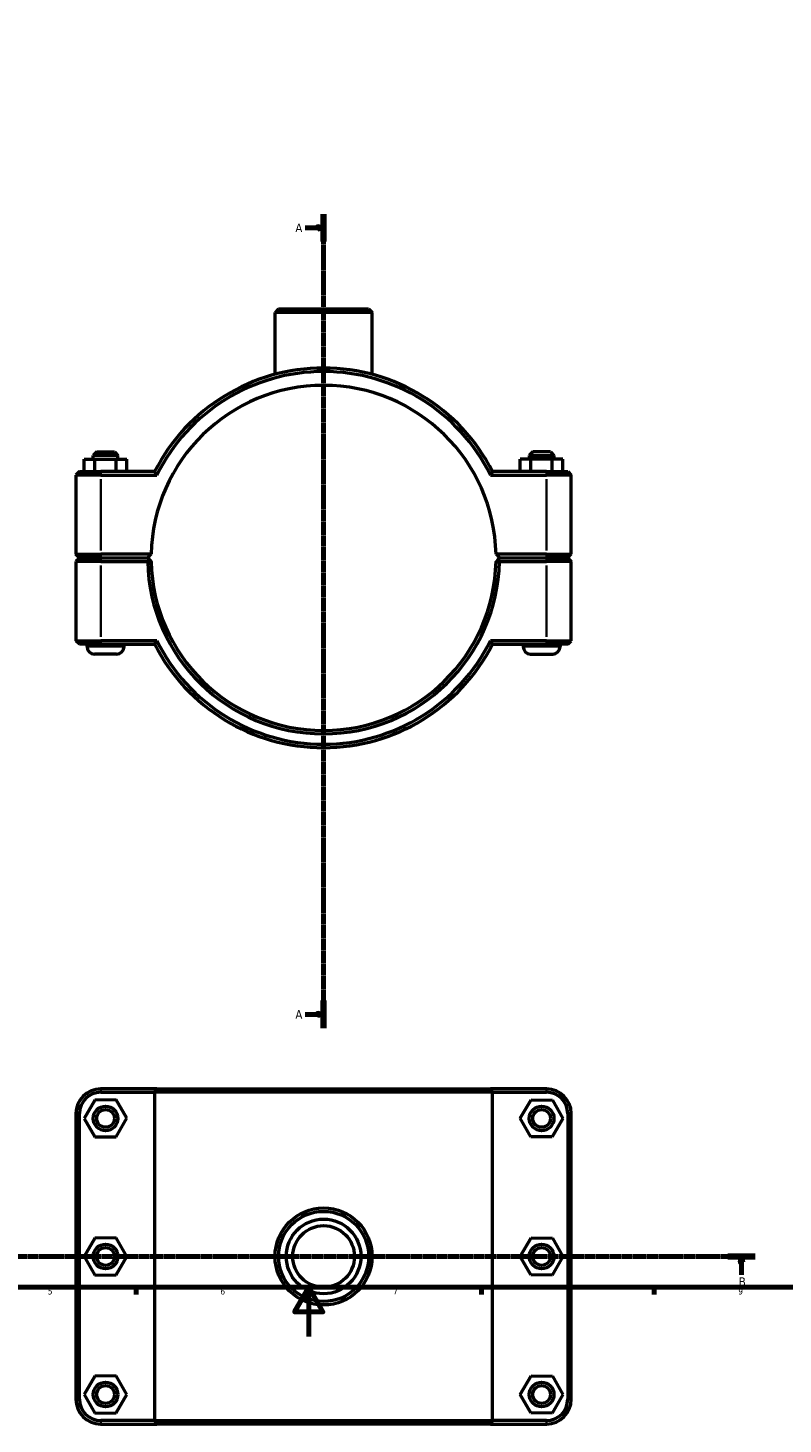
# Model space of a CAD drawing. Header units: millimetres. Extents: x 0 to 1134, y -35 to 1083.
# Tile 2 of 6: x 307 to 613, y -35 to 531. Entities that reach past the tile are written whole.
import ezdxf

# ---------------------------------------------------------------- set-up
doc = ezdxf.new("R2010")
doc.units = ezdxf.units.MM
doc.linetypes.add('CHAIN', pattern=[0.7087, 0.4724, -0.0591, 0.1181, -0.0591])
for name, color, linetype, lineweight in [('Border (ISO)', 7, 'Continuous', 70), ('Section Line (ISO)', 7, 'CHAIN', 70), ('Visible (ISO)', 7, 'Continuous', 50), ('Visible Narrow (ISO)', 7, 'Continuous', 35)]:
    doc.layers.add(name, color=color, linetype=linetype, lineweight=lineweight)
doc.styles.add('Label Text (ISO)', font='tahoma.ttf')
doc.styles.add('Note Text (ISO)', font='tahoma.ttf')

# ---------------------------------------------------------------- blocks, each defined once
blk = doc.blocks.new('Borders Default Border')
at = {"layer": 'Border (ISO)'}
for p, q in [((350.42, 20), (350.42, 17.1)), ((490.58, 20), (490.58, 17.1)), ((560.67, 20), (560.67, 17.1))]:
    blk.add_line(p, q, dxfattribs=at)
at = {"layer": 'Border (ISO)', "flags": 128}
for points in [[(20, 20), (20, 574), (821, 574), (821, 20), (20, 20)], [(420.5, 0), (420.5, 20), (414.73, 10), (426.27, 10), (420.5, 20)]]:
    blk.add_lwpolyline(points, dxfattribs=at)
at = {"layer": 'Border (ISO)', "color": 232, "true_color": 0xca0064, "char_height": 2.5, "attachment_point": 7, "style": 'Note Text (ISO)'}
for s, insert in [('5', (314.64, 17.05)), ('6', (384.66, 17.05)), ('7', (454.77, 17.1)), ('8', (524.81, 17.04)), ('9', (594.88, 17.05))]:
    blk.add_mtext(s, dxfattribs=dict(at, insert=insert))
blk = doc.blocks.new('2dTransSection0')
at = {"layer": 'Section Line (ISO)', "linetype": 'CHAIN'}
blk.add_line((426.53, 455.42), (426.53, 125.11), dxfattribs=at)
at = {"layer": 'Section Line (ISO)', "linetype": 'Continuous', "lineweight": 140}
for p, q in [((426.53, 455.42), (426.53, 444.23)), ((426.53, 136.31), (426.53, 125.11))]:
    blk.add_line(p, q, dxfattribs=at)
at = {"layer": 'Section Line (ISO)', "linetype": 'Continuous'}
for p, q in [((419.03, 449.83), (424.03, 449.83)), ((426.53, 449.83), (424.03, 450.33)), ((424.03, 450.33), (424.03, 449.33)), ((424.03, 449.83), (426.53, 449.83)), ((424.03, 449.33), (426.53, 449.83)), ((419.03, 130.71), (424.03, 130.71)), ((426.53, 130.71), (424.03, 131.21)), ((424.03, 131.21), (424.03, 130.21)), ((424.03, 130.71), (426.53, 130.71)), ((424.03, 130.21), (426.53, 130.71))]:
    blk.add_line(p, q, dxfattribs=at)
at = {"layer": 'Section Line (ISO)', "linetype": 'Continuous', "flags": 128}
for points in [[(424.03, 449.33), (426.53, 449.83), (424.03, 450.33), (424.03, 449.33)], [(424.03, 130.21), (426.53, 130.71), (424.03, 131.21), (424.03, 130.21)]]:
    blk.add_lwpolyline(points, dxfattribs=at)
at = {"layer": 'Section Line (ISO)'}
for points in [[(424.03, 449.33), (426.53, 449.83), (424.03, 450.33), (424.03, 449.33)], [(424.03, 130.21), (426.53, 130.71), (424.03, 131.21), (424.03, 130.21)]]:
    blk.add_solid(points, dxfattribs=at)
at = {"layer": 'Section Line (ISO)', "char_height": 3.5, "attachment_point": 7, "style": 'Label Text (ISO)'}
for insert in [(415.08, 448.08), (415.08, 128.96)]:
    blk.add_mtext('A', dxfattribs=dict(at, insert=insert))
blk = doc.blocks.new('2dTransSection1')
at = {"layer": 'Section Line (ISO)', "linetype": 'CHAIN'}
blk.add_line((601.7, 32.51), (172.45, 32.51), dxfattribs=at)
at = {"layer": 'Section Line (ISO)', "linetype": 'Continuous', "lineweight": 140}
for p, q in [((183.58, 32.51), (172.45, 32.51)), ((601.7, 32.51), (590.58, 32.51))]:
    blk.add_line(p, q, dxfattribs=at)
at = {"layer": 'Section Line (ISO)', "linetype": 'Continuous'}
for p, q in [((178.02, 32.51), (177.52, 30.01)), ((177.52, 30.01), (178.52, 30.01)), ((178.02, 30.01), (178.02, 32.51)), ((178.52, 30.01), (178.02, 32.51)), ((178.02, 25.03), (178.02, 30.01)), ((596.14, 32.51), (595.64, 30.01)), ((595.64, 30.01), (596.64, 30.01)), ((596.14, 30.01), (596.14, 32.51)), ((596.64, 30.01), (596.14, 32.51)), ((596.14, 25.03), (596.14, 30.01))]:
    blk.add_line(p, q, dxfattribs=at)
at = {"layer": 'Section Line (ISO)', "linetype": 'Continuous', "flags": 128}
for points in [[(178.52, 30.01), (178.02, 32.51), (177.52, 30.01), (178.52, 30.01)], [(596.64, 30.01), (596.14, 32.51), (595.64, 30.01), (596.64, 30.01)]]:
    blk.add_lwpolyline(points, dxfattribs=at)
at = {"layer": 'Section Line (ISO)'}
for points in [[(178.52, 30.01), (178.02, 32.51), (177.52, 30.01), (178.52, 30.01)], [(596.64, 30.01), (596.14, 32.51), (595.64, 30.01), (596.64, 30.01)]]:
    blk.add_solid(points, dxfattribs=at)
at = {"layer": 'Section Line (ISO)', "char_height": 3.5, "attachment_point": 7, "style": 'Label Text (ISO)'}
for insert in [(176.95, 20.51), (595.07, 20.51)]:
    blk.add_mtext('B', dxfattribs=dict(at, insert=insert))

msp = doc.modelspace()

# ---------------------------------------------------------------- linework, layer by layer
at = {"layer": 'Visible (ISO)'}
for p, q in [((408.2421, 416.9274), (406.8421, 415.5274)), ((446.2204, 415.5274), (406.8421, 415.5274)), ((406.8421, 390.3675), (406.8421, 415.5274)), ((408.2421, 416.9274), (444.8204, 416.9274)), ((444.8204, 416.9274), (446.2204, 415.5274)), ((446.2204, 390.3675), (446.2204, 415.5274)), ((334.4312, 358.9274), (333.0312, 357.5274)), ((343.0312, 357.5274), (333.0312, 357.5274)), ((333.0312, 355.9274), (333.0312, 357.5274)), ((334.4312, 358.9274), (341.6312, 358.9274)), ((341.6312, 358.9274), (343.0312, 357.5274)), ((343.0312, 355.9274), (343.0312, 357.5274)), ((511.4312, 358.9274), (510.0312, 357.5274)), ((510.0312, 357.5274), (520.0312, 357.5274)), ((510.0312, 357.5274), (510.0312, 355.9274)), ((518.6312, 358.9274), (511.4312, 358.9274)), ((518.6312, 358.9274), (520.0312, 357.5274)), ((520.0312, 357.5274), (520.0312, 355.9274)), ((329.3711, 355.9274), (333.7413, 355.9274)), ((329.3711, 350.9274), (329.3711, 355.9274)), ((333.7413, 355.9274), (342.4015, 355.9274)), ((333.7413, 350.9274), (333.7413, 355.9274)), ((342.4015, 355.9274), (346.6913, 355.9274)), ((342.4015, 350.9274), (342.4015, 355.9274)), ((346.6913, 350.9274), (346.6913, 355.9274)), ((510.661, 355.9274), (506.3711, 355.9274)), ((506.3711, 350.9274), (506.3711, 355.9274)), ((510.661, 350.9274), (510.661, 355.9274)), ((519.3211, 355.9274), (510.661, 355.9274)), ((519.3211, 350.9274), (519.3211, 355.9274)), ((523.6913, 355.9274), (519.3211, 355.9274)), ((523.6913, 350.9274), (523.6913, 355.9274)), ((327.4312, 350.9274), (326.0312, 349.5274)), ((336.0812, 349.5274), (326.0312, 349.5274)), ((326.0312, 349.5274), (326.0312, 317.3774)), ((327.4312, 350.9274), (336.0812, 350.9274)), ((357.9455, 350.9274), (336.0812, 350.9274)), ((336.0812, 349.5274), (358.8083, 349.5274)), ((494.2542, 349.5274), (516.9812, 349.5274)), ((516.9812, 350.9274), (495.1169, 350.9274)), ((516.9812, 350.9274), (525.6312, 350.9274)), ((527.0312, 349.5274), (516.9812, 349.5274)), ((525.6312, 350.9274), (527.0312, 349.5274)), ((527.0312, 317.3774), (527.0312, 349.5274)), ((327.4312, 315.9774), (326.0312, 317.3774)), ((326.0312, 317.3774), (336.0812, 317.3774)), ((356.5462, 317.3774), (336.0812, 317.3774)), ((355.1312, 315.9774), (356.5462, 317.3773)), ((516.9812, 317.3774), (496.5162, 317.3774)), ((496.5162, 317.3773), (497.9312, 315.9774)), ((516.9812, 317.3774), (527.0312, 317.3774)), ((525.6312, 315.9774), (527.0312, 317.3774)), ((327.4312, 315.8774), (326.0312, 314.4774)), ((336.0812, 314.4774), (326.0312, 314.4774)), ((326.0312, 314.4774), (326.0312, 282.3274)), ((336.0812, 315.9774), (327.4312, 315.9774)), ((327.4312, 315.8774), (336.0812, 315.8774)), ((330.5312, 315.8774), (330.5312, 315.9774)), ((336.0812, 315.9774), (355.1312, 315.9774)), ((355.1312, 315.8774), (336.0812, 315.8774)), ((336.0812, 314.4774), (355.1459, 314.4774)), ((345.5312, 315.8774), (345.5312, 315.9774)), ((355.837, 315.1792), (355.1312, 315.8774)), ((497.9312, 315.8774), (497.2255, 315.1792)), ((497.9165, 314.4774), (516.9812, 314.4774)), ((497.9312, 315.9774), (516.9812, 315.9774)), ((516.9812, 315.8774), (497.9312, 315.8774)), ((507.5312, 315.9774), (507.5312, 315.8774)), ((525.6312, 315.9774), (516.9812, 315.9774)), ((516.9812, 315.8774), (525.6312, 315.8774)), ((527.0312, 314.4774), (516.9812, 314.4774)), ((522.5312, 315.9774), (522.5312, 315.8774)), ((525.6312, 315.8774), (527.0312, 314.4774)), ((527.0312, 282.3274), (527.0312, 314.4774)), ((326.0312, 282.3274), (336.0812, 282.3274)), ((327.4312, 280.9274), (326.0312, 282.3274)), ((336.0812, 280.9274), (327.4312, 280.9274)), ((330.5312, 279.9274), (330.5312, 280.9274)), ((358.8083, 282.3274), (336.0812, 282.3274)), ((336.0812, 280.9274), (357.9455, 280.9274)), ((345.5312, 279.9274), (345.5312, 280.9274)), ((516.9812, 282.3274), (494.2542, 282.3274)), ((495.1169, 280.9274), (516.9812, 280.9274)), ((507.5312, 280.9274), (507.5312, 279.9274)), ((516.9812, 282.3274), (527.0312, 282.3274)), ((525.6312, 280.9274), (516.9812, 280.9274)), ((522.5312, 280.9274), (522.5312, 279.9274)), ((525.6312, 280.9274), (527.0312, 282.3274)), ((342.5312, 276.9274), (333.5312, 276.9274)), ((510.5312, 276.9274), (519.5312, 276.9274)), ((358.8083, 100.5103), (336.0812, 100.5103)), ((336.0812, 99.1103), (357.9455, 99.1103)), ((495.1169, 99.1103), (357.9455, 99.1103)), ((357.9455, 99.1103), (357.9455, -34.0897)), ((358.8083, 100.5103), (494.2542, 100.5103)), ((516.9812, 100.5103), (494.2542, 100.5103)), ((495.1169, 99.1103), (516.9812, 99.1103)), ((495.1169, -34.0897), (495.1169, 99.1103)), ((333.661, 95.987), (329.3711, 88.4639)), ((342.3211, 96.0334), (333.661, 95.987)), ((346.6913, 88.5567), (342.3211, 96.0334)), ((506.3711, 88.5567), (510.7413, 96.0334)), ((510.7413, 96.0334), (519.4015, 95.987)), ((519.4015, 95.987), (523.6913, 88.4639)), ((326.0312, 90.4603), (326.0312, -25.4397)), ((327.4312, -25.4397), (327.4312, 90.4603)), ((329.3711, 88.4639), (333.7413, 80.9872)), ((342.4015, 81.0336), (346.6913, 88.5567)), ((510.661, 81.0336), (506.3711, 88.5567)), ((523.6913, 88.4639), (519.3211, 80.9872)), ((525.6312, 90.4603), (525.6312, -25.4397)), ((527.0312, -25.4397), (527.0312, 90.4603)), ((333.7413, 80.9872), (342.4015, 81.0336)), ((519.3211, 80.9872), (510.661, 81.0336)), ((333.661, 39.987), (329.3711, 32.4639)), ((342.3211, 40.0334), (333.661, 39.987)), ((346.6913, 32.5567), (342.3211, 40.0334)), ((506.3711, 32.5567), (510.7413, 40.0334)), ((510.7413, 40.0334), (519.4015, 39.987)), ((519.4015, 39.987), (523.6913, 32.4639)), ((329.3711, 32.4639), (333.7413, 24.9872)), ((342.4015, 25.0336), (346.6913, 32.5567)), ((510.661, 25.0336), (506.3711, 32.5567)), ((523.6913, 32.4639), (519.3211, 24.9872)), ((333.7413, 24.9872), (342.4015, 25.0336)), ((519.3211, 24.9872), (510.661, 25.0336)), ((333.661, -16.013), (329.3711, -23.5361)), ((342.3211, -15.9666), (333.661, -16.013)), ((346.6913, -23.4433), (342.3211, -15.9666)), ((506.3711, -23.4433), (510.7413, -15.9666)), ((510.7413, -15.9666), (519.4015, -16.013)), ((519.4015, -16.013), (523.6913, -23.5361)), ((329.3711, -23.5361), (333.7413, -31.0128)), ((342.4015, -30.9664), (346.6913, -23.4433)), ((510.661, -30.9664), (506.3711, -23.4433)), ((523.6913, -23.5361), (519.3211, -31.0128)), ((333.7413, -31.0128), (342.4015, -30.9664)), ((519.3211, -31.0128), (510.661, -30.9664)), ((357.9455, -34.0897), (336.0812, -34.0897)), ((336.0812, -35.4897), (358.8083, -35.4897)), ((357.9455, -34.0897), (495.1169, -34.0897)), ((494.2542, -35.4897), (358.8083, -35.4897)), ((494.2542, -35.4897), (516.9812, -35.4897)), ((516.9812, -34.0897), (495.1169, -34.0897))]:
    msp.add_line(p, q, dxfattribs=at)
for centre, radius in [((338.0312, 88.5103), 5), ((338.0312, 88.5103), 3.6), ((515.0312, 88.5103), 5), ((515.0312, 88.5103), 3.6), ((426.5312, 32.5103), 19.6892), ((426.5312, 32.5103), 18.2891), ((426.5312, 32.5103), 15.1455), ((426.5312, 32.5103), 12.5), ((338.0312, 32.5103), 5), ((338.0312, 32.5103), 3.6), ((515.0312, 32.5103), 5), ((515.0312, 32.5103), 3.6), ((338.0312, -23.4897), 5), ((338.0312, -23.4897), 3.6), ((515.0312, -23.4897), 5), ((515.0312, -23.4897), 3.6)]:
    msp.add_circle(centre, radius, dxfattribs=at)
for centre, radius, start, end in [((426.5312, 315.9274), 77, 27.035692, 152.964308), ((426.5312, 315.9274), 75.6, 26.3878, 153.6122), ((426.5312, 315.9274), 70, 1.186926, 178.813074), ((426.5312, 315.9274), 70, 178.813074, 178.81314), ((426.5312, 315.9274), 70, 1.18686, 1.186926), ((426.5312, 315.9274), 71.4, 181.16365, 358.83635), ((426.5312, 315.9274), 70, 181.18686, 358.81314), ((333.5312, 279.9274), 3, 180, 270), ((342.5312, 279.9274), 3, 270, 0), ((426.5312, 315.9274), 77, 207.035692, 332.964308), ((426.5312, 315.9274), 75.6, 206.3878, 333.6122), ((510.5312, 279.9274), 3, 180, 270), ((519.5312, 279.9274), 3, 270, 0), ((336.0812, 90.4603), 10.05, 90, 180), ((336.0812, 90.4603), 8.65, 90, 180), ((516.9812, 90.4603), 10.05, 0, 90), ((516.9812, 90.4603), 8.65, 0, 90), ((336.0812, -25.4397), 10.05, 180, 270), ((336.0812, -25.4397), 8.65, 180, 270), ((516.9812, -25.4397), 10.05, 270, 0), ((516.9812, -25.4397), 8.65, 270, 0)]:
    msp.add_arc(centre, radius, start, end, dxfattribs=at)
for points, degree in [([(358.8083, 349.5274), (358.5191, 349.9935), (358.2316, 350.4603), (357.9455, 350.9274)], 3), ([(494.2542, 349.5274), (494.5433, 349.9935), (494.8309, 350.4603), (495.1169, 350.9274)], 3), ([(355.1459, 314.4774), (355.4915, 314.83), (355.837, 315.1792)], 2), ([(497.2255, 315.1792), (497.571, 314.83), (497.9165, 314.4774)], 2), ([(358.8083, 282.3274), (358.5191, 281.8612), (358.2316, 281.3945), (357.9455, 280.9274)], 3), ([(494.2542, 282.3274), (494.5433, 281.8612), (494.8309, 281.3945), (495.1169, 280.9274)], 3), ([(358.8083, 100.5103), (358.5191, 100.0442), (358.2316, 99.5774), (357.9455, 99.1103)], 3), ([(494.2542, 100.5103), (494.5433, 100.0442), (494.8309, 99.5774), (495.1169, 99.1103)], 3), ([(358.8083, -35.4897), (358.5191, -35.0235), (358.2316, -34.5568), (357.9455, -34.0897)], 3), ([(494.2542, -35.4897), (494.5433, -35.0235), (494.8309, -34.5568), (495.1169, -34.0897)], 3)]:
    msp.add_open_spline(points, degree=degree, dxfattribs=at)
for points, weights in [([(356.5462, 314.4775), (356.1934, 314.8266), (355.837, 315.1792)], [1.01164224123, 1.00874341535, 1.00580231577]), ([(497.2255, 315.1792), (496.8691, 314.8266), (496.5162, 314.4775)], [1.00580231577, 1.00874341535, 1.01164224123])]:
    msp.add_rational_spline(points, weights, degree=2, dxfattribs=at)
at = {"layer": 'Visible Narrow (ISO)'}
for p, q in [((336.0812, 350.8574), (336.0812, 349.5974)), ((336.0812, 318.9849), (336.0812, 347.9199)), ((516.9812, 350.8574), (516.9812, 349.5974)), ((516.9812, 347.9199), (516.9812, 318.9849)), ((336.0812, 316.0474), (336.0812, 317.3074)), ((516.9812, 316.0474), (516.9812, 317.3074)), ((336.0812, 315.8074), (336.0812, 314.5474)), ((336.0812, 283.9349), (336.0812, 312.8699)), ((516.9812, 315.8074), (516.9812, 314.5474)), ((516.9812, 312.8699), (516.9812, 283.9349)), ((330.6236, 279.9274), (345.4389, 279.9274)), ((336.0812, 280.9974), (336.0812, 282.2574)), ((522.4389, 279.9274), (507.6236, 279.9274)), ((516.9812, 280.9974), (516.9812, 282.2574)), ((336.0812, 99.1803), (336.0812, 100.4403)), ((516.9812, 99.1803), (516.9812, 100.4403)), ((327.3612, 90.4603), (326.1012, 90.4603)), ((525.7012, 90.4603), (526.9612, 90.4603)), ((327.3612, -25.4397), (326.1012, -25.4397)), ((525.7012, -25.4397), (526.9612, -25.4397)), ((336.0812, -34.1597), (336.0812, -35.4197)), ((516.9812, -34.1597), (516.9812, -35.4197))]:
    msp.add_line(p, q, dxfattribs=at)

# ---------------------------------------------------------------- block references
msp.add_blockref('Borders Default Border', (0, 0))
at = {"layer": 'Section Line (ISO)'}
for name in ['2dTransSection0', '2dTransSection1']:
    msp.add_blockref(name, (0, 0), dxfattribs=at)

doc.saveas('drawing.dxf')
